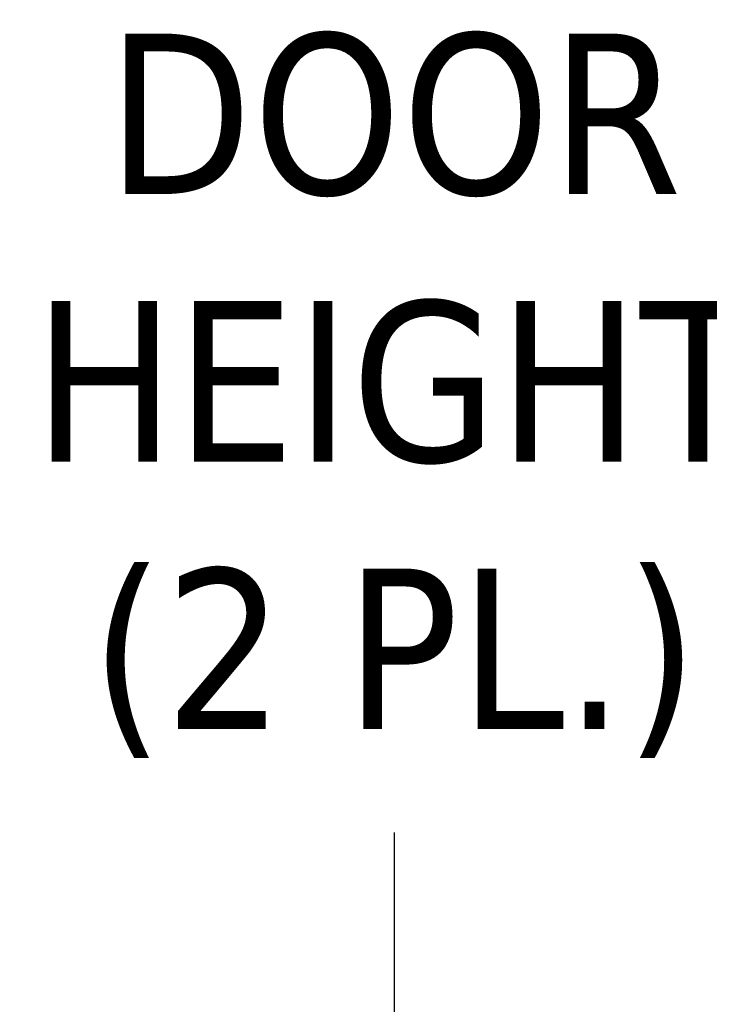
# Model space of a CAD drawing. Extents: x 807 to 1172, y 30 to 260.
# Tile 162 of 214: x 965 to 972, y 161 to 170. Entities that reach past the tile are written whole.
import ezdxf

# ---------------------------------------------------------------- set-up
doc = ezdxf.new("R2010")
doc.units = 0
doc.header["$LTSCALE"] = 4
doc.header["$MEASUREMENT"] = 0
doc.layers.get('0').update_dxf_attribs({"linetype": 'CONTINUOUS'})
doc.layers.get('DEFPOINTS').update_dxf_attribs({"linetype": 'CONTINUOUS'})
doc.styles.add('ROMANS', font='romans.shx')
doc.dimstyles.new('Default (ANSI)', dxfattribs={"dimscale": 20, "dimtxt": 0.07, "dimasz": 0.07, "dimexe": 0.125, "dimexo": 0.0625, "dimgap": 0.031496, "dimtad": 0, "dimtih": 1, "dimtoh": 1, "dimrnd": 1e-08, "dimzin": 0, "dimdsep": 46, "dimtxsty": 'ROMANS', "dimblk": 'Filled-1', "dimcen": 0.09, "dimdle": 0.393701, "dimclrd": 256, "dimclre": 256, "dimclrt": 256, "dimadec": 0, "dimazin": 0, "dimtfac": 0.928571, "dimtofl": 0, "dimtmove": 0, "dimatfit": 3, "dimfxl": 1, "dimtolj": 1, "dimtzin": 0, "dimlwd": -1, "dimlwe": -1, "dimarcsym": 0})

# ---------------------------------------------------------------- blocks, each defined once
blk = doc.blocks.new('Filled-1')
at = {"color": 0}
for p, q in [((0, 0), (-1, 0.1786)), ((-1, 0.1786), (-1, -0.1786)), ((-1, 0), (0, 0)), ((-1, -0.1786), (0, 0))]:
    blk.add_line(p, q, dxfattribs=at)
at = {"color": 0, "flags": 128}
blk.add_lwpolyline([(-1, -0.1786), (0, 0), (-1, 0.1786), (-1, -0.1786)], dxfattribs=at)
at = {"color": 0}
blk.add_solid([(-1, -0.1786), (0, 0), (-1, 0.1786), (-1, -0.1786)], dxfattribs=at)
blk = doc.blocks.new('*D76')
at = {"transparency": 16777216}
for p, q in [((976.1389, 199.4239), (966.2743, 199.4239)), ((968.7743, 198.0239), (968.7743, 173.21)), ((968.7743, 137.4489), (968.7743, 162.2627)), ((976.1389, 136.0489), (966.2743, 136.0489))]:
    blk.add_line(p, q, dxfattribs=at)
at = {"layer": 'DEFPOINTS', "color": 0, "transparency": 16777216}
for p in [(968.7743, 199.4239), (977.3889, 199.4239), (977.3889, 136.0489)]:
    blk.add_point(p, dxfattribs=at)
at = {"transparency": 16777216, "xscale": 1.400000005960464, "yscale": 1.400000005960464, "zscale": 1.400000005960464}
for p, rotation in [((968.7743, 199.4239), 90), ((968.7743, 136.0489), 270)]:
    blk.add_blockref('Filled-1', p, dxfattribs=dict(at, rotation=rotation))
at = {"transparency": 16777216, "insert": (968.7743, 167.7364), "char_height": 1.4, "attachment_point": 5, "style": 'ROMANS'}
blk.add_mtext('\\A1;\\fTahoma|b0|i0;\\H1.5400;63.37\\P\\fTahoma|b0|i0;\\H1.5400;DOOR\\P\\fTahoma|b0|i0;\\H1.5400;HEIGHT\\P\\fTahoma|b0|i0;\\H1.5400;(2 PL.)', dxfattribs=at)

msp = doc.modelspace()

# ---------------------------------------------------------------- dimensions: what is measured, and where the dimension line sits
dim = msp.add_linear_dim(base=(968.7743279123, 199.4238877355), p1=(977.3888702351, 136.0488877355), p2=(977.388870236, 199.4238877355), angle=270, text='\\fTahoma|b0|i0;\\H1.5400;<>\\P\\fTahoma|b0|i0;\\H1.5400;DOOR\\P\\fTahoma|b0|i0;\\H1.5400;HEIGHT\\P\\fTahoma|b0|i0;\\H1.5400;(2 PL.)', dimstyle='Default (ANSI)', override={"dimgap": 0.031496, "dimdec": 2, "dimtol": 0, "dimlim": 0, "dimtp": 0, "dimtm": 0, "dimtdec": 2, "dimatfit": 1})
dim.commit()
dim.dimension.update_dxf_attribs({"geometry": '*D76', "text_midpoint": (968.7743279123, 167.7363877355), "dimtype": 160})

doc.saveas('drawing.dxf')
